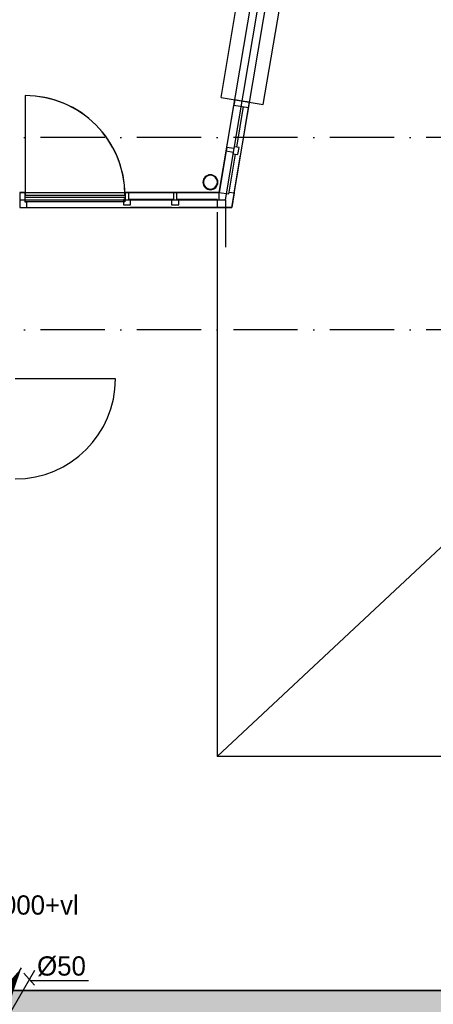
# Model space of a CAD drawing. Extents: x 25315 to 170951, y 867852 to 951952.
# Tile 36 of 119: x 83924 to 87783, y 913725 to 922928. Entities that reach past the tile are written whole.
import ezdxf

# ---------------------------------------------------------------- set-up
doc = ezdxf.new("R2010")
doc.units = 0
doc.header["$LTSCALE"] = 100
doc.linetypes.add('CENTER4', pattern=[5, 3.125, -0.625, 0.625, -0.625])
doc.linetypes.add('DASHDOT', pattern=[9, 6, -1.5, 0, -1.5])
doc.layers.get('0').update_dxf_attribs({"linetype": 'CONTINUOUS'})
for name, color, linetype in [('AL$7----_STRAMIEN', 1, 'DASHDOT'), ('BOUW', 8, 'CONTINUOUS'), ('KABELGOOT', 8, 'CONTINUOUS'), ('WL524---', 4, 'CONTINUOUS'), ('WL531---', 4, 'CONTINUOUS'), ('WL570---', 3, 'CONTINUOUS'), ('WL570---_HARTLIJN', 7, 'CONTINUOUS')]:
    doc.layers.add(name, color=color, linetype=linetype)
doc.styles.add('BURO-018', font='BUROFONT.shx', dxfattribs={"height": 180})

# ---------------------------------------------------------------- blocks, each defined once
blk = doc.blocks.new('RONDBUIS139X5')
at = {"color": 0, "linetype": 'CONTINUOUS'}
for points in [[(69.85, 0, 1), (-69.85, 0, 1)], [(64.85, 0, 1), (-64.85, 0, 1)]]:
    blk.add_lwpolyline(points, format="xyb", close=True, dxfattribs=at)
blk = doc.blocks.new('LDV1109')
at = {"color": 0, "linetype": 'CONTINUOUS'}
for p, q in [((5.875, 10.176), (6.75, 11.691)), ((5.312, 9.202), (5.5, 9.526)), ((4, 6.928), (4.937, 8.552)), ((3.437, 5.954), (3.625, 6.279)), ((2.125, 3.681), (3.062, 5.304)), ((1.562, 2.706), (1.75, 3.031)), ((0.25, 0.433), (1.187, 2.057))]:
    blk.add_line(p, q, dxfattribs=at)
blk.add_lwpolyline([(6.75, 11.691, 0, 1, 0), (5.5, 9.526, 1, 1, 0)], format="xyseb", dxfattribs=at)
blk.add_circle((0, 0), 0.5, dxfattribs=at)
blk = doc.blocks.new('LDV3121')
at = {"color": 0, "linetype": 'CONTINUOUS'}
blk.add_line((0.25, 0.433), (6.75, 11.691), dxfattribs=at)
blk.add_lwpolyline([(0.25, 0.433, 0, 1, 0), (1.5, 2.598, 1, 1, 0)], format="xyseb", dxfattribs=at)
blk.add_circle((0, 0), 0.5, dxfattribs=at)

msp = doc.modelspace()

# ---------------------------------------------------------------- hatches: boundary and pattern name
at = {"layer": 'WL531---'}
h = msp.add_hatch(dxfattribs=at)
h.set_pattern_fill('KABELGT', color=8, scale=7, style=0)
h.set_pattern_definition([(0, (8e-11, 771568.626), (21.875, 43.75), [0.7, -43.75])])
h.paths.add_polyline_path([(81816.7, 913854.1), (81816.7, 913454.9), (81817.5, 913454.1), (99727.7, 913454.1), (99727.7, 913854.1)])
h.paths.add_polyline_path([(99727.7, 913454.1), (100077.7, 913454.1), (100077.7, 913854.1), (100002.7, 913929.1), (99802.7, 913929.1), (99727.7, 913854.1)])
h.paths.add_polyline_path([(100002.7, 916143.7), (99802.7, 916143.7), (99802.7, 914608.7), (100002.7, 914608.7)])
h.paths.add_polyline_path([(100002.7, 914608.7), (99802.7, 914608.7), (99802.7, 913929.1), (100002.7, 913929.1)])

# ---------------------------------------------------------------- linework, layer by layer
at = {"layer": 'AL$7----_STRAMIEN', "color": 1}
for p, q in [((144123.6, 921827.5), (54329.2, 921827.5)), ((144123.6, 920027.5), (54329.2, 920027.5))]:
    msp.add_line(p, q, dxfattribs=at)
at = {"layer": 'BOUW'}
for p, q in [((85765.7, 916040.2), (99473.6, 928887.7)), ((85802.2, 922200.9), (86543.8, 926603.9)), ((86196.7, 922134.5), (86938.2, 926537.5)), ((83975.6, 922217.7), (83975.6, 921287.7)), ((85855.5, 921734.6), (85922.1, 922130)), ((85949.1, 921736.1), (86012.8, 922114.8)), ((85995.4, 921728.3), (86059.2, 922106.9)), ((85850, 921702.1), (85784.5, 921312.7)), ((85878.3, 921315.7), (85937.9, 921670)), ((85924.6, 921307.9), (85984.3, 921662.2)), ((85878.3, 921315.7), (85924.6, 921307.9)), ((83975.6, 921287.7), (84905.6, 921287.7)), ((84816.6, 919569.4), (83882.6, 919569.4))]:
    msp.add_line(p, q, dxfattribs=at)
for points in [[(83930.2, 921173.7), (85902, 921173.7), (86983.4, 927594.7), (84147.6, 927594.7)], [(83930.2, 921243.2), (85843.2, 921243.2), (86901.2, 927525.2), (84147.6, 927525.2)], [(83930.2, 921312.7), (85784.5, 921312.7), (86819.1, 927455.7), (84147.6, 927455.7)], [(85802.2, 922200.9), (86196.7, 922134.5)], [(85999.4, 922167.7), (85930.4, 922179.3), (85924.6, 922144.8), (85922.1, 922130), (85922.1, 922130), (86059.2, 922106.9), (86067.5, 922156.3), (85999.4, 922167.7)], [(85357.6, 921312.7), (84940.6, 921312.7)], [(85784.5, 921312.7), (85390.6, 921312.7)], [(85340.6, 921245.7), (84957.6, 921245.7)], [(85769.5, 921245.7), (85407.6, 921245.7)], [(85843.2, 921243.2), (85843.2, 920800.6)], [(85340.6, 921173.7), (84957.6, 921173.7)], [(85769.5, 921173.7), (85407.6, 921173.7)], [(85765.7, 921127.7), (85765.7, 916040.2)], [(94651.9, 916040.2), (85765.7, 916040.2)]]:
    msp.add_lwpolyline(points, dxfattribs=at)
msp.add_lwpolyline([(83975.6, 921287.7), (84905.6, 921287.7, 0.414214), (83975.6, 922217.7), (83975.6, 921287.7)], format="xyb", dxfattribs=at)
for points in [[(85959.6, 921666.4), (85970.8, 921732.4), (85924.4, 921740.2), (85921.6, 921723.5), (85855.5, 921734.6), (85850, 921702.1), (85916.1, 921690.9), (85913.3, 921674.2)], [(83990.6, 921220.7), (83975.6, 921220.7), (83975.6, 921312.7), (83923.6, 921312.7), (83923.6, 921242.7), (83923.6, 921242.7), (83923.6, 921173.7), (83990.6, 921173.7)], [(84890.6, 921198.7), (84957.6, 921198.7), (84957.6, 921245.7), (84940.6, 921245.7), (84940.6, 921312.7), (84907.6, 921312.7), (84907.6, 921245.7), (84890.6, 921245.7)], [(85340.6, 921198.7), (85407.6, 921198.7), (85407.6, 921245.7), (85390.6, 921245.7), (85390.6, 921312.7), (85357.6, 921312.7), (85357.6, 921245.7), (85340.6, 921245.7)], [(85769.5, 921173.7), (85769.5, 921242.7), (85784.5, 921242.7), (85784.5, 921312.7), (85875.8, 921300.9), (85878.3, 921315.7), (85924.6, 921307.9), (85902, 921173.7)], [(84905.6, 921267.7), (84905.6, 921226.7), (83975.6, 921226.7), (83975.6, 921267.7)]]:
    msp.add_lwpolyline(points, close=True, dxfattribs=at)
for centre, radius, start, end in [((83975.6, 921287.7), 930, 0, 90), ((83882.6, 919569.4), 934, 270, 0)]:
    msp.add_arc(centre, radius, start, end, dxfattribs=at)
at = {"layer": 'KABELGOOT', "color": 8}
for p, q in [((99727.7, 913854.1, 3710), (75518.1, 913854.1, 3710)), ((75518.1, 913854.1, 3650), (99727.7, 913854.1, 3650))]:
    msp.add_line(p, q, dxfattribs=at)
at = {"layer": 'WL570---_HARTLIJN', "color": 1, "linetype": 'CONTINUOUS'}
for p, q in [((83961.5, 914015.6), (84060.7, 913904.1)), ((84566.2, 913943.5), (84020.7, 913943.5))]:
    msp.add_line(p, q, dxfattribs=at)

# ---------------------------------------------------------------- block references
at = {"layer": 'BOUW'}
msp.add_blockref('RONDBUIS139X5', (85702.9, 921408.4), dxfattribs=at)
at = {"layer": 'WL524---', "color": 2, "xscale": 115.5, "yscale": 115.5, "zscale": 115.5}
msp.add_blockref('LDV3121', (83283.8, 912692.5), dxfattribs=at)
at = {"layer": 'WL531---', "color": 2, "xscale": 120, "yscale": 120, "zscale": 120}
msp.add_blockref('LDV1109', (83129.7, 912662.8), dxfattribs=at)

# ---------------------------------------------------------------- texts
at = {"layer": 'WL570---', "color": 1, "style": 'BURO-018'}
msp.add_text('4000+vl', height=180, dxfattribs=at).set_placement((83624.2, 914563))
at = {"layer": 'WL570---_HARTLIJN', "color": 1, "linetype": 'CENTER4', "style": 'BURO-018'}
msp.add_text('%%c50', height=180, dxfattribs=at).set_placement((84085.9, 913993.1))

doc.saveas('drawing.dxf')
